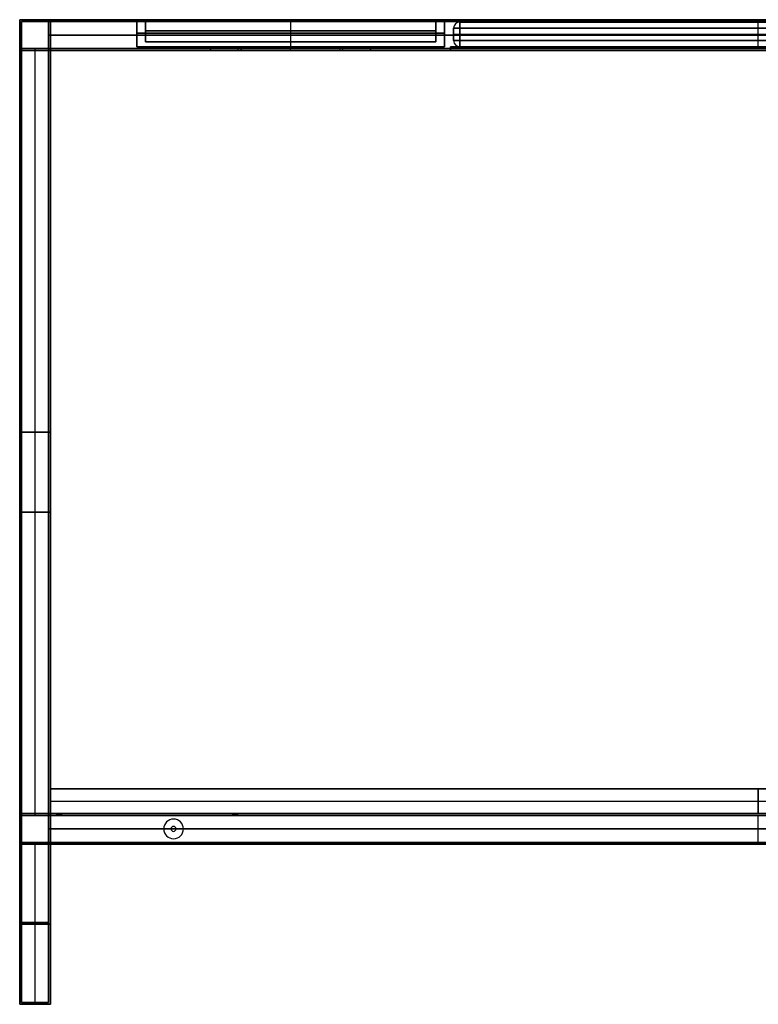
# Model space of a CAD drawing. Header units: millimetres. Extents: x -740 to 460, y -407 to 393.
# Tile 1 of 2: x -740 to -140, y -407 to 393. Entities that reach past the tile are written whole.
import ezdxf

# ---------------------------------------------------------------- set-up
doc = ezdxf.new("R2010")
doc.units = ezdxf.units.MM
doc.header["$MEASUREMENT"] = 0
doc.layers.add('Predefinito', color=7, linetype='Continuous', true_color=0x000000)

# ---------------------------------------------------------------- blocks, each defined once
blk = doc.blocks.new('piano120')
at = {"layer": 'Predefinito'}
for p, q in [((25, -250, 10), (25, 275, 10)), ((25, 275, 10), (1175, 275, 10)), ((600, 275, 20), (600, 275)), ((600, -250, 20), (600, 275, 20)), ((600, -250), (600, 275)), ((1175, 275, 10), (1175, -250, 10)), ((25, 12.5), (25, 12.5, 20)), ((25, 12.5, 20), (1175, 12.5, 20)), ((25, 12.5), (1175, 12.5)), ((1175, 12.5), (1175, 12.5, 20)), ((25, -250, 10), (1175, -250, 10)), ((600, -250), (600, -250, 20))]:
    blk.add_line(p, q, dxfattribs=at)
for points in [[(25, -250), (25, 12.5), (25, 275)], [(25, 275, 20), (25, 12.5, 20), (25, -250, 20)], [(25, 275), (25, 275, 10), (25, 275, 20)], [(25, 275), (600, 275), (1175, 275)], [(1175, 275, 20), (600, 275, 20), (25, 275, 20)], [(1175, 275), (1175, 12.5), (1175, -250)], [(1175, 275, 20), (1175, 275, 10), (1175, 275)], [(1175, -250, 20), (1175, 12.5, 20), (1175, 275, 20)], [(25, -250, 20), (25, -250, 10), (25, -250)], [(1175, -250), (600, -250), (25, -250)], [(25, -250, 20), (600, -250, 20), (1175, -250, 20)], [(1175, -250, 20), (1175, -250, 10), (1175, -250)]]:
    blk.add_open_spline(points, degree=2, dxfattribs=at)
blk = doc.blocks.new('vassoio')
at = {"layer": 'Predefinito'}
for p, q in [((0, 0, -247.5), (0, 22, -247.5)), ((0, 22, -247.5), (7, 22, -247.5)), ((7, 4, -247.5), (7, 22, -247.5)), ((125, 0), (125, 22)), ((125, 0, -495), (125, 22, -495)), ((125, 22), (125, 22, -7)), ((125, 22, -488), (125, 22, -495)), ((125, 4, -488), (125, 22, -488)), ((125, 4, -7), (125, 22, -7)), ((243, 22, -247.5), (250, 22, -247.5)), ((243, 4, -247.5), (243, 22, -247.5)), ((250, 0, -247.5), (250, 22, -247.5)), ((0, 11), (0, 11, -495)), ((250, 11), (0, 11)), ((0, 11, -495), (250, 11, -495)), ((243, 13, -488), (7, 13, -488)), ((7, 13, -7), (243, 13, -7)), ((7, 13, -488), (7, 13, -7)), ((243, 13, -7), (243, 13, -488)), ((250, 11, -495), (250, 11)), ((0, 0, -247.5), (250, 0, -247.5)), ((7, 4, -247.5), (243, 4, -247.5)), ((125, 4, -488), (125, 4, -7)), ((125, 0), (125, 0, -495))]:
    blk.add_line(p, q, dxfattribs=at)
for points in [[(0, 22), (0, 11), (0, 0)], [(0, 22, -495), (0, 22, -247.5), (0, 22)], [(0, 0, -495), (0, 11, -495), (0, 22, -495)], [(0, 22), (125, 22), (250, 22)], [(250, 22, -495), (125, 22, -495), (0, 22, -495)], [(7, 22, -488), (7, 22, -247.5), (7, 22, -7)], [(243, 22, -488), (125, 22, -488), (7, 22, -488)], [(7, 22, -7), (125, 22, -7), (243, 22, -7)], [(7, 4, -488), (7, 13, -488), (7, 22, -488)], [(7, 22, -7), (7, 13, -7), (7, 4, -7)], [(243, 22, -7), (243, 22, -247.5), (243, 22, -488)], [(243, 22, -488), (243, 13, -488), (243, 4, -488)], [(243, 22, -7), (243, 13, -7), (243, 4, -7)], [(250, 22), (250, 11), (250, 0)], [(250, 22, -495), (250, 11, -495), (250, 0, -495)], [(250, 22), (250, 22, -247.5), (250, 22, -495)], [(0, 0), (0, 0, -247.5), (0, 0, -495)], [(250, 0), (125, 0), (0, 0)], [(0, 0, -495), (125, 0, -495), (250, 0, -495)], [(243, 4, -488), (125, 4, -488), (7, 4, -488)], [(7, 4, -7), (125, 4, -7), (243, 4, -7)], [(7, 4, -488), (7, 4, -247.5), (7, 4, -7)], [(243, 4, -7), (243, 4, -247.5), (243, 4, -488)], [(250, 0, -495), (250, 0, -247.5), (250, 0)]]:
    blk.add_open_spline(points, degree=2, dxfattribs=at)
blk = doc.blocks.new('PIANO MISURA 820X495')
at = {"layer": 'Predefinito'}
for p, q in [((-405, 20), (-35, 20)), ((-35, 0), (-35, 20)), ((0, 20, -35), (0, 0, -35)), ((0, 0, 35), (0, 20, 35)), ((0, 20, -242.5), (0, 20, -35)), ((0, 20, 35), (0, 20, 242.5)), ((35, 20), (405, 20)), ((35, 0), (35, 20)), ((-410, 5), (-410, 15)), ((-410, 10, 242.5), (-410, 10, -242.5)), ((405, 10, 247.5), (-405, 10, 247.5)), ((-405, 10, -247.5), (405, 10, -247.5)), ((0, 5, 247.5), (0, 15, 247.5)), ((0, 5, -247.5), (0, 15, -247.5)), ((410, 5), (410, 15)), ((410, 10, -242.5), (410, 10, 242.5)), ((-405, 0), (-35, 0)), ((0, 0, -242.5), (0, 0, -35)), ((0, 0, 35), (0, 0, 242.5)), ((35, 0), (405, 0))]:
    blk.add_line(p, q, dxfattribs=at)
for centre, start, end in [((-405, 15, 242.5), 90, 180), ((-405, 15, -242.5), 90, 180), ((-405, 15), 90, 180), ((405, 15, 242.5), 0, 90), ((405, 15, -242.5), 0, 90), ((405, 15), 0, 90), ((-405, 5, 242.5), 180, 270), ((-405, 5, -242.5), 180, 270), ((-405, 5), 180, 270), ((405, 5, 242.5), 270, 360), ((405, 5, -242.5), 270, 360), ((405, 5), 270, 0)]:
    blk.add_arc(centre, 5, start, end, dxfattribs=at)
at = {"layer": 'Predefinito', "extrusion": (1, 0, 0)}
for centre, start, end in [((15, 242.5, -405), 0, 90), ((15, -242.5, -405), 270, 0), ((15, 242.5), 0, 90), ((15, -242.5), 270, 0), ((15, -242.5, 405), 270, 0), ((5, -242.5, -405), 180, 270), ((5, 242.5), 90, 180), ((5, -242.5), 180, 270), ((5, -242.5, 405), 180, 270)]:
    blk.add_arc(centre, 5, start, end, dxfattribs=at)
at = {"layer": 'Predefinito', "extrusion": (-1.01506e-16, 1, -5.07531e-17)}
blk.add_arc((0, 0, 20), 35, 270, 90, dxfattribs=at)
at = {"layer": 'Predefinito', "extrusion": (1.01506e-16, 1, 5.07531e-17)}
blk.add_arc((0, 0, 20), 35, 90, 270, dxfattribs=at)
at = {"layer": 'Predefinito', "extrusion": (1, 1.13687e-14, 6.96131e-31)}
blk.add_arc((15, 242.5, 405), 5, 0, 90, dxfattribs=at)
at = {"layer": 'Predefinito', "extrusion": (0, 1, 0)}
for centre, radius, start, end in [((405, 242.5, 15), 5, 0, 90), ((405, -242.5, 15), 5, 270, 0), ((405, -242.5, 10), 5, 270, 0), ((405, 242.5, 10), 5, 0, 90), ((0, 0, 10), 35, 270, 90), ((0, 0, 10), 35, 90, 270), ((-405, -242.5, 15), 5, 180, 270), ((-405, -242.5, 10), 5, 180, 270), ((-405, 242.5, 10), 5, 90, 180), ((0, 0), 35, 270, 90), ((0, 0), 35, 90, 270), ((-405, 242.5, 5), 5, 90, 180)]:
    blk.add_arc(centre, radius, start, end, dxfattribs=at)
at = {"layer": 'Predefinito', "extrusion": (3.55271e-16, 1, 3.55271e-16)}
blk.add_arc((-405, 242.5, 15), 5, 90, 180, dxfattribs=at)
at = {"layer": 'Predefinito', "extrusion": (1.77636e-16, 1, 0)}
for centre, start, end in [((405, 242.5, 5), 0, 90), ((405, -242.5, 5), 270, 0)]:
    blk.add_arc(centre, 5, start, end, dxfattribs=at)
at = {"layer": 'Predefinito', "extrusion": (1, 6.31089e-29, -1.13687e-14)}
blk.add_arc((5, 242.5, -405), 5, 90, 180, dxfattribs=at)
at = {"layer": 'Predefinito', "extrusion": (1, -1.13687e-14, 3.78653e-30)}
blk.add_arc((5, 242.5, 405), 5, 90, 180, dxfattribs=at)
at = {"layer": 'Predefinito', "extrusion": (-1.77636e-16, 1, 0)}
blk.add_arc((-405, -242.5, 5), 5, 180, 270, dxfattribs=at)
at = {"layer": 'Predefinito'}
for points in [[(405, 20, -242.5), (0, 20, -242.5), (-405, 20, -242.5)], [(-405, 20, -242.5), (-405, 20), (-405, 20, 242.5)], [(-405, 20, 242.5), (0, 20, 242.5), (405, 20, 242.5)], [(405, 20, 242.5), (405, 20), (405, 20, -242.5)], [(-410, 5, -242.5), (-410, 10, -242.5), (-410, 15, -242.5)], [(-410, 15, 242.5), (-410, 10, 242.5), (-410, 5, 242.5)], [(-410, 15, -242.5), (-410, 15), (-410, 15, 242.5)], [(-405, 5, 247.5), (-405, 10, 247.5), (-405, 15, 247.5)], [(-405, 15, 247.5), (0, 15, 247.5), (405, 15, 247.5)], [(-405, 15, -247.5), (-405, 10, -247.5), (-405, 5, -247.5)], [(405, 15, -247.5), (0, 15, -247.5), (-405, 15, -247.5)], [(405, 15, 247.5), (405, 10, 247.5), (405, 5, 247.5)], [(405, 5, -247.5), (405, 10, -247.5), (405, 15, -247.5)], [(410, 5, 242.5), (410, 10, 242.5), (410, 15, 242.5)], [(410, 15, -242.5), (410, 10, -242.5), (410, 5, -242.5)], [(410, 15, 242.5), (410, 15), (410, 15, -242.5)], [(-410, 5, 242.5), (-410, 5), (-410, 5, -242.5)], [(405, 5, 247.5), (0, 5, 247.5), (-405, 5, 247.5)], [(-405, 5, -247.5), (0, 5, -247.5), (405, 5, -247.5)], [(410, 5, -242.5), (410, 5), (410, 5, 242.5)], [(-405, 0, -242.5), (-405, 0), (-405, 0, 242.5)], [(405, 0, -242.5), (0, 0, -242.5), (-405, 0, -242.5)], [(-405, 0, 242.5), (0, 0, 242.5), (405, 0, 242.5)], [(405, 0, 242.5), (405, 0), (405, 0, -242.5)]]:
    blk.add_open_spline(points, degree=2, dxfattribs=at)
blk = doc.blocks.new('struttura STAND 120')
at = {"layer": 'Predefinito'}
for p, q in [((0, 800), (25, 800)), ((0, 775), (0, 800)), ((1.5, 798.5), (23.5, 798.5)), ((1.5, 776.5), (1.5, 798.5)), ((23.5, 776.5), (23.5, 798.5)), ((25, 775), (25, 800)), ((600, 778, 250), (600, 800, 250)), ((600, 776.5, -251.5), (600, 798.5, -251.5)), ((600, 776.5, 251.5), (600, 798.5, 251.5)), ((23.5, 787.5, -251.5), (23.5, 787.5, 251.5)), ((23.5, 787.5, -251.5), (1176.5, 787.5, -251.5)), ((1176.5, 787.5, 251.5), (23.5, 787.5, 251.5)), ((25, 787.5, -250), (25, 787.5, 250)), ((25, 787.5, -250), (1175, 787.5, -250)), ((1175, 787.5, 250), (25, 787.5, 250)), ((1.5, 776.5), (23.5, 776.5)), ((12.5, 153.5, 251.5), (12.5, 776.5, 251.5)), ((12.5, 153.5, -251.5), (12.5, 776.5, -251.5)), ((12.5, 776.5, 251.5), (12.5, 776.5, -251.5)), ((23.5, 153.5, -262.5), (23.5, 776.5, -262.5)), ((23.5, 776.5, -262.5), (1176.5, 776.5, -262.5)), ((23.5, 776.5, 262.5), (1176.5, 776.5, 262.5)), ((155, 775, 237.5), (155, 778, 237.5)), ((155, 778, 237.5), (285, 778, 237.5)), ((155, 775, -237.5), (155, 778, -237.5)), ((155, 778, -237.5), (285, 778, -237.5)), ((285, 776.5, 225), (155, 776.5, 225)), ((155, 776.5, 225), (155, 776.5, 250)), ((155, 776.5, -250), (155, 776.5, -225)), ((155, 776.5, -225), (285, 776.5, -225)), ((177.5, 775, 243), (177.5, 778, 243)), ((177.5, 775, -243), (177.5, 778, -243)), ((260, 776.5, 240.5), (180, 776.5, 240.5)), ((180, 776.5, 245.5), (260, 776.5, 245.5)), ((260, 776.5, -245.5), (180, 776.5, -245.5)), ((180, 776.5, -240.5), (260, 776.5, -240.5)), ((220, 775, 225), (220, 778, 225)), ((220, 778, 225), (220, 778, 240.5)), ((220, 778, 245.5), (220, 778, 250)), ((220, 775, -225), (220, 778, -225)), ((220, 778, -250), (220, 778, -245.5)), ((220, 778, -240.5), (220, 778, -225)), ((220, 775, 240.5), (220, 778, 240.5)), ((220, 775, 245.5), (220, 778, 245.5)), ((220, 775, -245.5), (220, 778, -245.5)), ((220, 775, -240.5), (220, 778, -240.5)), ((260, 778, 245.5), (260, 775, 245.5)), ((260, 778, -240.5), (260, 775, -240.5)), ((262.5, 775, 243), (262.5, 778, 243)), ((262.5, 775, -243), (262.5, 778, -243)), ((285, 775, 237.5), (285, 778, 237.5)), ((285, 775, -237.5), (285, 778, -237.5)), ((285, 776.5, 250), (285, 776.5, 225)), ((285, 776.5, -225), (285, 776.5, -250)), ((350, 775, 237.5), (350, 778, 237.5)), ((350, 778, 237.5), (850, 778, 237.5)), ((350, 775, -237.5), (350, 778, -237.5)), ((350, 778, -237.5), (850, 778, -237.5)), ((350, 776.5, 225), (350, 776.5, 250)), ((850, 776.5, 225), (350, 776.5, 225)), ((350, 776.5, -250), (350, 776.5, -225)), ((350, 776.5, -225), (850, 776.5, -225)), ((600, 776.5, -251.5), (600, 776.5, -273.5)), ((600, 776.5, 273.5), (600, 776.5, 251.5)), ((0, 775), (25, 775)), ((12.5, 155, 250), (12.5, 775, 250)), ((12.5, 155, -250), (12.5, 775, -250)), ((12.5, 775, 250), (12.5, 775, -250)), ((25, 155, -262.5), (25, 775, -262.5)), ((155, 775, -250), (285, 775, -250)), ((155, 775, 250), (285, 775, 250)), ((350, 775, -250), (850, 775, -250)), ((350, 775, 250), (850, 775, 250)), ((25, 465, 250), (0, 465, 250)), ((0, 465, -250), (25, 465, -250)), ((23.5, 465, 251.5), (1.5, 465, 251.5)), ((1.5, 465, -251.5), (23.5, 465, -251.5)), ((23.5, 465, -273.5), (23.5, 465, -251.5)), ((25, 465, -275), (25, 465, -250)), ((23.5, 400, 273.5), (1.5, 400, 273.5)), ((1.5, 400, -273.5), (23.5, 400, -273.5)), ((1.5, 400, -273.5), (1.5, 400, -251.5)), ((1.5, 400, 251.5), (1.5, 400, 273.5)), ((25, 400, 275), (0, 400, 275)), ((0, 400, -275), (25, 400, -275)), ((0, 400, -275), (0, 400, -250)), ((0, 400, 250), (0, 400, 275)), ((23.5, 389, 251.5), (23.5, 389, 273.5)), ((25, 387.5, 250), (25, 387.5, 275)), ((0, 130), (0, 155)), ((0, 155), (25, 155)), ((1.5, 131.5), (1.5, 153.5)), ((1.5, 153.5), (23.5, 153.5)), ((23.5, 131.5, -50), (23.5, 153.5, -50)), ((23.5, 131.5, 223.5), (23.5, 153.5, 223.5)), ((23.5, 153.5, -262.5), (173, 153.5, -262.5)), ((25, 130, -50), (25, 155, -50)), ((25, 130, 225), (25, 155, 225)), ((25, 155, -262.5), (173, 155, -262.5)), ((30, 155, 162.5), (30, 153.5, 162.5)), ((32, 153.5, 164.5), (32, 155, 164.5)), ((32, 155, 160.5), (32, 153.5, 160.5)), ((34, 155, 162.5), (34, 153.5, 162.5)), ((173, 155, -262.5), (173, 153.5, -262.5)), ((175, 153.5, -260.5), (175, 155, -260.5)), ((175, 155, -264.5), (175, 153.5, -264.5)), ((177, 155, -262.5), (1023, 155, -262.5)), ((177, 155, -262.5), (177, 153.5, -262.5)), ((177, 153.5, -262.5), (1023, 153.5, -262.5)), ((600, 131.5, 173.5), (600, 153.5, 173.5)), ((600, 131.5, 151.5), (600, 153.5, 151.5)), ((600, 131.5, -251.5), (600, 153.5, -251.5)), ((600, 153.5, -251.5), (600, 153.5, -273.5)), ((125, 150.5, -251.5), (125, 150.5, -250)), ((125, 144.5, -275), (125, 144.5, -273.5)), ((23.5, 142.5, -251.5), (23.5, 142.5, 151.5)), ((1176.5, 142.5, 173.5), (23.5, 142.5, 173.5)), ((23.5, 142.5, 151.5), (1176.5, 142.5, 151.5)), ((117, 142.5, -251.5), (23.5, 142.5, -251.5)), ((25, 142.5, -250), (25, 142.5, 150)), ((1175, 142.5, 175), (25, 142.5, 175)), ((25, 142.5, 150), (1175, 142.5, 150)), ((117, 142.5, -250), (25, 142.5, -250)), ((117, 142.5, -250), (117, 142.5, -251.5)), ((123, 142.5, -273.5), (123, 142.5, -275)), ((125, 140.5, -275), (125, 140.5, -273.5)), ((127, 142.5, -275), (127, 142.5, -273.5)), ((133, 142.5, -251.5), (133, 142.5, -250)), ((1067, 142.5, -250), (133, 142.5, -250)), ((1067, 142.5, -251.5), (133, 142.5, -251.5)), ((0, 130), (25, 130)), ((1.5, 131.5), (23.5, 131.5)), ((12.5, 1.5, 251.5), (12.5, 131.5, 251.5)), ((12.5, 1.5, -251.5), (12.5, 131.5, -251.5)), ((12.5, 0, 250), (12.5, 130, 250)), ((12.5, 0, -250), (12.5, 130, -250)), ((23.5, 1.5, -262.5), (23.5, 131.5, -262.5)), ((23.5, 131.5, -262.5), (170, 131.5, -262.5)), ((25, 0, -262.5), (25, 130, -262.5)), ((25, 130, -262.5), (170, 130, -262.5)), ((27, 131.5, 162.5), (27, 130, 162.5)), ((32, 130, 167.5), (32, 131.5, 167.5)), ((32, 131.5, 157.5), (32, 130, 157.5)), ((37, 131.5, 162.5), (37, 130, 162.5)), ((125, 134.5, -251.5), (125, 134.5, -250)), ((170, 131.5, -262.5), (170, 130, -262.5)), ((175, 130, -257.5), (175, 131.5, -257.5)), ((175, 131.5, -267.5), (175, 130, -267.5)), ((180, 131.5, -262.5), (1020, 131.5, -262.5)), ((180, 131.5, -262.5), (180, 130, -262.5)), ((180, 130, -262.5), (1020, 130, -262.5)), ((600, 131.5, -273.5), (600, 131.5, -251.5)), ((25, 65, 250), (0, 65, 250)), ((0, 65, -250), (25, 65, -250)), ((23.5, 66.5, 251.5), (1.5, 66.5, 251.5)), ((1.5, 66.5, -251.5), (23.5, 66.5, -251.5)), ((23.5, 66.5, -273.5), (23.5, 66.5, -251.5)), ((25, 65, -275), (25, 65, -250)), ((0, 0, 262.5), (8.5, 0, 262.5)), ((0, 0, -262.5), (8.5, 0, -262.5)), ((1.5, 1.5, 262.5), (8.5, 1.5, 262.5)), ((1.5, 1.5, -262.5), (8.5, 1.5, -262.5)), ((8.5, 1.5, -262.5), (8.5, 0, -262.5)), ((8.5, 1.5, 262.5), (8.5, 0, 262.5)), ((12.5, 0, -258.5), (12.5, 1.5, -258.5)), ((12.5, 1.5, -266.5), (12.5, 0, -266.5)), ((12.5, 0, 266.5), (12.5, 1.5, 266.5)), ((12.5, 1.5, 258.5), (12.5, 0, 258.5)), ((12.5, 1.5, 273.5), (12.5, 1.5, 266.5)), ((12.5, 1.5, 258.5), (12.5, 1.5, 251.5)), ((12.5, 1.5, -251.5), (12.5, 1.5, -258.5)), ((12.5, 1.5, -266.5), (12.5, 1.5, -273.5)), ((12.5, 0, 275), (12.5, 0, 266.5)), ((12.5, 0, 258.5), (12.5, 0, 250)), ((12.5, 0, -250), (12.5, 0, -258.5)), ((12.5, 0, -266.5), (12.5, 0, -275)), ((16.5, 1.5, 262.5), (23.5, 1.5, 262.5)), ((16.5, 1.5, -262.5), (23.5, 1.5, -262.5)), ((16.5, 1.5, 262.5), (16.5, 0, 262.5)), ((16.5, 1.5, -262.5), (16.5, 0, -262.5)), ((16.5, 0, 262.5), (25, 0, 262.5)), ((16.5, 0, -262.5), (25, 0, -262.5))]:
    blk.add_line(p, q, dxfattribs=at)
at = {"layer": 'Predefinito', "extrusion": (0, 1, 0)}
for centre, radius, start, end in [((-180, 243, 778), 2.5, 270, 90), ((-180, -243, 778), 2.5, 270, 90), ((-180, 243, 776.5), 2.5, 270, 90), ((-180, -243, 776.5), 2.5, 270, 90), ((-260, 243, 778), 2.5, 90, 270), ((-260, -243, 778), 2.5, 90, 270), ((-260, 243, 776.5), 2.5, 90, 270), ((-260, -243, 776.5), 2.5, 90, 270), ((-180, 243, 775), 2.5, 270, 90), ((-180, -243, 775), 2.5, 270, 90), ((-260, 243, 775), 2.5, 90, 270), ((-260, -243, 775), 2.5, 90, 270), ((-32, 162.5, 155), 2, 270, 90), ((-32, 162.5, 154.25), 2, 270, 90), ((-32, 162.5, 155), 2, 90, 270), ((-32, 162.5, 154.25), 2, 90, 270), ((-175, -262.5, 155), 2, 270, 90), ((-175, -262.5, 154.25), 2, 270, 90), ((-175, -262.5, 155), 2, 90, 270), ((-175, -262.5, 154.25), 2, 90, 270), ((-32, 162.5, 131.5), 5, 270, 90), ((-32, 162.5, 130.75), 5, 270, 90), ((-32, 162.5, 130), 5, 270, 90), ((-32, 162.5, 131.5), 5, 90, 270), ((-32, 162.5, 130.75), 5, 90, 270), ((-32, 162.5, 130), 5, 90, 270), ((-175, -262.5, 131.5), 5, 270, 90), ((-175, -262.5, 130.75), 5, 270, 90), ((-175, -262.5, 130), 5, 270, 90), ((-175, -262.5, 131.5), 5, 90, 270), ((-175, -262.5, 130.75), 5, 90, 270), ((-175, -262.5, 130), 5, 90, 270), ((-12.5, -262.5, 0.75), 4, 270, 90), ((-12.5, 262.5, 0.75), 4, 270, 90), ((-12.5, 262.5, 0.75), 4, 90, 270), ((-12.5, -262.5, 0.75), 4, 90, 270)]:
    blk.add_arc(centre, radius, start, end, dxfattribs=at)
at = {"layer": 'Predefinito', "extrusion": (0, 1, -7.10543e-15)}
for centre in [(-32, 162.5, 153.5), (-175, -262.5, 153.5)]:
    blk.add_arc(centre, 2, 270, 90, dxfattribs=at)
at = {"layer": 'Predefinito', "extrusion": (0, 1, 7.10543e-15)}
for centre in [(-32, 162.5, 153.5), (-175, -262.5, 153.5)]:
    blk.add_arc(centre, 2, 90, 270, dxfattribs=at)
at = {"layer": 'Predefinito'}
for centre, radius, start, end in [((125, 142.5, -251.5), 8, 0, 180), ((125, 142.5, -250), 8, 0, 180), ((125, 142.5, -250.75), 8, 0, 180), ((125, 142.5, -275), 2, 0, 180), ((125, 142.5, -273.5), 2, 0, 180), ((125, 142.5, -274.25), 2, 0, 180), ((125, 142.5, -251.5), 8, 180, 0), ((125, 142.5, -250), 8, 180, 0), ((125, 142.5, -250.75), 8, 180, 0), ((125, 142.5, -275), 2, 180, 360), ((125, 142.5, -273.5), 2, 180, 360), ((125, 142.5, -274.25), 2, 180, 0)]:
    blk.add_arc(centre, radius, start, end, dxfattribs=at)
at = {"layer": 'Predefinito', "extrusion": (0, 1, 2.77556e-17)}
for centre in [(-12.5, -262.5, 1.5), (-12.5, 262.5, 1.5)]:
    blk.add_arc(centre, 4, 270, 90, dxfattribs=at)
at = {"layer": 'Predefinito', "extrusion": (-1.38778e-17, 1, -3.85186e-34)}
for centre in [(-12.5, -262.5), (-12.5, 262.5)]:
    blk.add_arc(centre, 4, 270, 90, dxfattribs=at)
at = {"layer": 'Predefinito', "extrusion": (0, 1, -2.77556e-17)}
for centre in [(-12.5, 262.5, 1.5), (-12.5, -262.5, 1.5)]:
    blk.add_arc(centre, 4, 90, 270, dxfattribs=at)
at = {"layer": 'Predefinito', "extrusion": (1.38778e-17, 1, 3.85186e-34)}
for centre in [(-12.5, 262.5), (-12.5, -262.5)]:
    blk.add_arc(centre, 4, 90, 270, dxfattribs=at)
at = {"layer": 'Predefinito'}
for points in [[(1200, 800, -275), (600, 800, -275), (0, 800, -275)], [(1175, 800, -250), (600, 800, -250), (25, 800, -250)], [(0, 800, 275), (600, 800, 275), (1200, 800, 275)], [(0, 0, 275), (0, 400, 275), (0, 800, 275)], [(0, 800, -275), (0, 400, -275), (0, 0, -275)], [(0, 800, 275), (0, 800), (0, 800, -275)], [(1.5, 1.5, 273.5), (1.5, 400, 273.5), (1.5, 798.5, 273.5)], [(1.5, 798.5, 273.5), (600, 798.5, 273.5), (1198.5, 798.5, 273.5)], [(1.5, 798.5, -273.5), (1.5, 400, -273.5), (1.5, 1.5, -273.5)], [(1198.5, 798.5, -273.5), (600, 798.5, -273.5), (1.5, 798.5, -273.5)], [(1.5, 798.5, 273.5), (1.5, 798.5), (1.5, 798.5, -273.5)], [(23.5, 798.5, 251.5), (23.5, 798.5), (23.5, 798.5, -251.5)], [(23.5, 798.5, -251.5), (23.5, 787.5, -251.5), (23.5, 776.5, -251.5)], [(23.5, 776.5, 251.5), (23.5, 787.5, 251.5), (23.5, 798.5, 251.5)], [(23.5, 798.5, 251.5), (600, 798.5, 251.5), (1176.5, 798.5, 251.5)], [(1176.5, 798.5, -251.5), (600, 798.5, -251.5), (23.5, 798.5, -251.5)], [(25, 800, 250), (25, 800), (25, 800, -250)], [(25, 775, 250), (25, 787.5, 250), (25, 800, 250)], [(25, 800, -250), (25, 787.5, -250), (25, 775, -250)], [(25, 800, 250), (600, 800, 250), (1175, 800, 250)], [(1.5, 776.5, 251.5), (12.5, 776.5, 251.5), (23.5, 776.5, 251.5)], [(1.5, 153.5, 251.5), (1.5, 465, 251.5), (1.5, 776.5, 251.5)], [(1.5, 776.5, -251.5), (1.5, 465, -251.5), (1.5, 153.5, -251.5)], [(23.5, 776.5, -251.5), (12.5, 776.5, -251.5), (1.5, 776.5, -251.5)], [(1.5, 776.5, 251.5), (1.5, 776.5), (1.5, 776.5, -251.5)], [(23.5, 153.5, -251.5), (23.5, 465, -251.5), (23.5, 776.5, -251.5)], [(23.5, 776.5, -251.5), (23.5, 776.5, -262.5), (23.5, 776.5, -273.5)], [(23.5, 776.5, -273.5), (23.5, 465, -273.5), (23.5, 153.5, -273.5)], [(23.5, 1.5, 273.5), (23.5, 389, 273.5), (23.5, 776.5, 273.5)], [(23.5, 776.5, 273.5), (23.5, 776.5, 262.5), (23.5, 776.5, 251.5)], [(23.5, 776.5, 251.5), (23.5, 465, 251.5), (23.5, 153.5, 251.5)], [(23.5, 776.5, -251.5), (23.5, 776.5), (23.5, 776.5, 251.5)], [(1176.5, 776.5, 273.5), (600, 776.5, 273.5), (23.5, 776.5, 273.5)], [(23.5, 776.5, -273.5), (600, 776.5, -273.5), (1176.5, 776.5, -273.5)], [(23.5, 776.5, -251.5), (600, 776.5, -251.5), (1176.5, 776.5, -251.5)], [(1176.5, 776.5, 251.5), (600, 776.5, 251.5), (23.5, 776.5, 251.5)], [(155, 775, -250), (155, 776.5, -250), (155, 778, -250)], [(155, 778, -250), (220, 778, -250), (285, 778, -250)], [(285, 778, 250), (220, 778, 250), (155, 778, 250)], [(155, 778, 250), (155, 776.5, 250), (155, 775, 250)], [(155, 775, 225), (155, 776.5, 225), (155, 778, 225)], [(155, 778, 225), (220, 778, 225), (285, 778, 225)], [(155, 778, 250), (155, 778, 237.5), (155, 778, 225)], [(155, 775, -225), (155, 776.5, -225), (155, 778, -225)], [(155, 778, -225), (155, 778, -237.5), (155, 778, -250)], [(285, 778, -225), (220, 778, -225), (155, 778, -225)], [(180, 778, 240.5), (220, 778, 240.5), (260, 778, 240.5)], [(260, 778, 245.5), (220, 778, 245.5), (180, 778, 245.5)], [(180, 778, -245.5), (220, 778, -245.5), (260, 778, -245.5)], [(260, 778, -240.5), (220, 778, -240.5), (180, 778, -240.5)], [(180, 775, 240.5), (180, 776.5, 240.5), (180, 778, 240.5)], [(180, 778, 245.5), (180, 776.5, 245.5), (180, 775, 245.5)], [(180, 775, -245.5), (180, 776.5, -245.5), (180, 778, -245.5)], [(180, 778, -240.5), (180, 776.5, -240.5), (180, 775, -240.5)], [(260, 778, 240.5), (260, 776.5, 240.5), (260, 775, 240.5)], [(260, 778, -245.5), (260, 776.5, -245.5), (260, 775, -245.5)], [(285, 778, -250), (285, 776.5, -250), (285, 775, -250)], [(285, 775, 250), (285, 776.5, 250), (285, 778, 250)], [(285, 775, 225), (285, 776.5, 225), (285, 778, 225)], [(285, 778, 225), (285, 778, 237.5), (285, 778, 250)], [(285, 775, -225), (285, 776.5, -225), (285, 778, -225)], [(285, 778, -250), (285, 778, -237.5), (285, 778, -225)], [(350, 775, -250), (350, 776.5, -250), (350, 778, -250)], [(350, 778, -250), (600, 778, -250), (850, 778, -250)], [(350, 778, 250), (350, 776.5, 250), (350, 775, 250)], [(850, 778, 250), (600, 778, 250), (350, 778, 250)], [(350, 778, 250), (350, 778, 237.5), (350, 778, 225)], [(350, 778, 225), (350, 776.5, 225), (350, 775, 225)], [(350, 778, 225), (600, 778, 225), (850, 778, 225)], [(350, 775, -225), (350, 776.5, -225), (350, 778, -225)], [(350, 778, -225), (350, 778, -237.5), (350, 778, -250)], [(850, 778, -225), (600, 778, -225), (350, 778, -225)], [(0, 155, 250), (0, 465, 250), (0, 775, 250)], [(0, 775, 250), (12.5, 775, 250), (25, 775, 250)], [(0, 775, -250), (0, 465, -250), (0, 155, -250)], [(25, 775, -250), (12.5, 775, -250), (0, 775, -250)], [(0, 775, 250), (0, 775), (0, 775, -250)], [(25, 775, -275), (25, 465, -275), (25, 155, -275)], [(25, 775, -250), (25, 775, -262.5), (25, 775, -275)], [(25, 155, -250), (25, 465, -250), (25, 775, -250)], [(25, 775, 250), (25, 465, 250), (25, 155, 250)], [(25, 775, 275), (25, 775, 262.5), (25, 775, 250)], [(25, 0, 275), (25, 387.5, 275), (25, 775, 275)], [(25, 775, -250), (25, 775), (25, 775, 250)], [(1175, 775, 275), (600, 775, 275), (25, 775, 275)], [(25, 775, -275), (600, 775, -275), (1175, 775, -275)], [(25, 775, -250), (90, 775, -250), (155, 775, -250)], [(155, 775, 250), (90, 775, 250), (25, 775, 250)], [(285, 775, -225), (220, 775, -225), (155, 775, -225)], [(155, 775, -225), (155, 775, -237.5), (155, 775, -250)], [(155, 775, 250), (155, 775, 237.5), (155, 775, 225)], [(155, 775, 225), (220, 775, 225), (285, 775, 225)], [(180, 775, -240.5), (220, 775, -240.5), (260, 775, -240.5)], [(260, 775, -245.5), (220, 775, -245.5), (180, 775, -245.5)], [(180, 775, 245.5), (220, 775, 245.5), (260, 775, 245.5)], [(260, 775, 240.5), (220, 775, 240.5), (180, 775, 240.5)], [(285, 775, -250), (317.5, 775, -250), (350, 775, -250)], [(285, 775, -250), (285, 775, -237.5), (285, 775, -225)], [(350, 775, 250), (317.5, 775, 250), (285, 775, 250)], [(285, 775, 225), (285, 775, 237.5), (285, 775, 250)], [(850, 775, -225), (600, 775, -225), (350, 775, -225)], [(350, 775, -225), (350, 775, -237.5), (350, 775, -250)], [(350, 775, 250), (350, 775, 237.5), (350, 775, 225)], [(350, 775, 225), (600, 775, 225), (850, 775, 225)], [(25, 155, 250), (12.5, 155, 250), (0, 155, 250)], [(0, 155, -250), (12.5, 155, -250), (25, 155, -250)], [(0, 155, 250), (0, 155), (0, 155, -250)], [(23.5, 153.5, 251.5), (12.5, 153.5, 251.5), (1.5, 153.5, 251.5)], [(1.5, 153.5, -251.5), (12.5, 153.5, -251.5), (23.5, 153.5, -251.5)], [(1.5, 153.5, 251.5), (1.5, 153.5), (1.5, 153.5, -251.5)], [(23.5, 153.5, -251.5), (23.5, 142.5, -251.5), (23.5, 131.5, -251.5)], [(23.5, 131.5, 151.5), (23.5, 142.5, 151.5), (23.5, 153.5, 151.5)], [(23.5, 153.5, 151.5), (23.5, 153.5, -50), (23.5, 153.5, -251.5)], [(23.5, 153.5, -273.5), (23.5, 153.5, -262.5), (23.5, 153.5, -251.5)], [(23.5, 153.5, 173.5), (23.5, 142.5, 173.5), (23.5, 131.5, 173.5)], [(23.5, 153.5, 251.5), (23.5, 153.5, 212.5), (23.5, 153.5, 173.5)], [(1176.5, 153.5, -273.5), (600, 153.5, -273.5), (23.5, 153.5, -273.5)], [(23.5, 153.5, 151.5), (600, 153.5, 151.5), (1176.5, 153.5, 151.5)], [(1176.5, 153.5, 173.5), (600, 153.5, 173.5), (23.5, 153.5, 173.5)], [(1176.5, 153.5, -251.5), (600, 153.5, -251.5), (23.5, 153.5, -251.5)], [(25, 155, -250), (25, 142.5, -250), (25, 130, -250)], [(25, 155, 150), (25, 155, -50), (25, 155, -250)], [(25, 130, 150), (25, 142.5, 150), (25, 155, 150)], [(25, 155, -275), (25, 155, -262.5), (25, 155, -250)], [(25, 155, 175), (25, 142.5, 175), (25, 130, 175)], [(25, 155, 250), (25, 155, 212.5), (25, 155, 175)], [(1175, 155, -275), (600, 155, -275), (25, 155, -275)], [(1175, 155, 175), (600, 155, 175), (25, 155, 175)], [(25, 155, 150), (600, 155, 150), (1175, 155, 150)], [(25, 155, -250), (600, 155, -250), (1175, 155, -250)], [(0, 0, 250), (0, 65, 250), (0, 130, 250)], [(0, 130, 250), (12.5, 130, 250), (25, 130, 250)], [(25, 130, -250), (12.5, 130, -250), (0, 130, -250)], [(0, 130, -250), (0, 65, -250), (0, 0, -250)], [(0, 130, -250), (0, 130), (0, 130, 250)], [(1.5, 1.5, 251.5), (1.5, 66.5, 251.5), (1.5, 131.5, 251.5)], [(1.5, 131.5, 251.5), (12.5, 131.5, 251.5), (23.5, 131.5, 251.5)], [(1.5, 131.5, -251.5), (1.5, 66.5, -251.5), (1.5, 1.5, -251.5)], [(23.5, 131.5, -251.5), (12.5, 131.5, -251.5), (1.5, 131.5, -251.5)], [(1.5, 131.5, -251.5), (1.5, 131.5), (1.5, 131.5, 251.5)], [(23.5, 131.5, -251.5), (23.5, 131.5, -262.5), (23.5, 131.5, -273.5)], [(23.5, 131.5, -273.5), (23.5, 66.5, -273.5), (23.5, 1.5, -273.5)], [(23.5, 1.5, -251.5), (23.5, 66.5, -251.5), (23.5, 131.5, -251.5)], [(23.5, 131.5, -251.5), (23.5, 131.5, -50), (23.5, 131.5, 151.5)], [(23.5, 131.5, 173.5), (23.5, 131.5, 212.5), (23.5, 131.5, 251.5)], [(23.5, 131.5, 251.5), (23.5, 66.5, 251.5), (23.5, 1.5, 251.5)], [(23.5, 131.5, -273.5), (600, 131.5, -273.5), (1176.5, 131.5, -273.5)], [(23.5, 131.5, 173.5), (600, 131.5, 173.5), (1176.5, 131.5, 173.5)], [(1176.5, 131.5, 151.5), (600, 131.5, 151.5), (23.5, 131.5, 151.5)], [(23.5, 131.5, -251.5), (600, 131.5, -251.5), (1176.5, 131.5, -251.5)], [(25, 130, -250), (25, 130, -262.5), (25, 130, -275)], [(25, 0, -250), (25, 65, -250), (25, 130, -250)], [(25, 130, -275), (25, 65, -275), (25, 0, -275)], [(25, 130, -250), (25, 130, -50), (25, 130, 150)], [(25, 130, 250), (25, 65, 250), (25, 0, 250)], [(25, 130, 175), (25, 130, 212.5), (25, 130, 250)], [(25, 130, -275), (600, 130, -275), (1175, 130, -275)], [(1175, 130, 150), (600, 130, 150), (25, 130, 150)], [(25, 130, 175), (600, 130, 175), (1175, 130, 175)], [(1175, 130, -250), (600, 130, -250), (25, 130, -250)], [(25, 0, 250), (12.5, 0, 250), (0, 0, 250)], [(0, 0, -250), (12.5, 0, -250), (25, 0, -250)], [(25, 0, 275), (12.5, 0, 275), (0, 0, 275)], [(0, 0, 275), (0, 0, 262.5), (0, 0, 250)], [(0, 0, -250), (0, 0, -262.5), (0, 0, -275)], [(0, 0, -275), (12.5, 0, -275), (25, 0, -275)], [(23.5, 1.5, 251.5), (12.5, 1.5, 251.5), (1.5, 1.5, 251.5)], [(1.5, 1.5, -251.5), (12.5, 1.5, -251.5), (23.5, 1.5, -251.5)], [(23.5, 1.5, 273.5), (12.5, 1.5, 273.5), (1.5, 1.5, 273.5)], [(1.5, 1.5, 273.5), (1.5, 1.5, 262.5), (1.5, 1.5, 251.5)], [(1.5, 1.5, -251.5), (1.5, 1.5, -262.5), (1.5, 1.5, -273.5)], [(1.5, 1.5, -273.5), (12.5, 1.5, -273.5), (23.5, 1.5, -273.5)], [(23.5, 1.5, -273.5), (23.5, 1.5, -262.5), (23.5, 1.5, -251.5)], [(23.5, 1.5, 251.5), (23.5, 1.5, 262.5), (23.5, 1.5, 273.5)], [(25, 0, -275), (25, 0, -262.5), (25, 0, -250)], [(25, 0, 250), (25, 0, 262.5), (25, 0, 275)]]:
    blk.add_open_spline(points, degree=2, dxfattribs=at)
blk = doc.blocks.new('STL 120 01')
at = {"layer": 'Predefinito'}
for name, p in [('struttura STAND 120', (-740.24, -407.36, 1200)), ('vassoio', (-645.12, 370.64, 1450)), ('PIANO MISURA 820X495', (22.26, 370.64, 1200))]:
    blk.add_blockref(name, p, dxfattribs=at)
at = {"layer": 'Predefinito', "extrusion": (0, 1, 0), "rotation": 180}
blk.add_blockref('piano120', (740.24, 1200, -252.36), dxfattribs=at)

msp = doc.modelspace()

# ---------------------------------------------------------------- block references
at = {"layer": 'Predefinito'}
msp.add_blockref('STL 120 01', (0, 0), dxfattribs=at)

doc.saveas('drawing.dxf')
